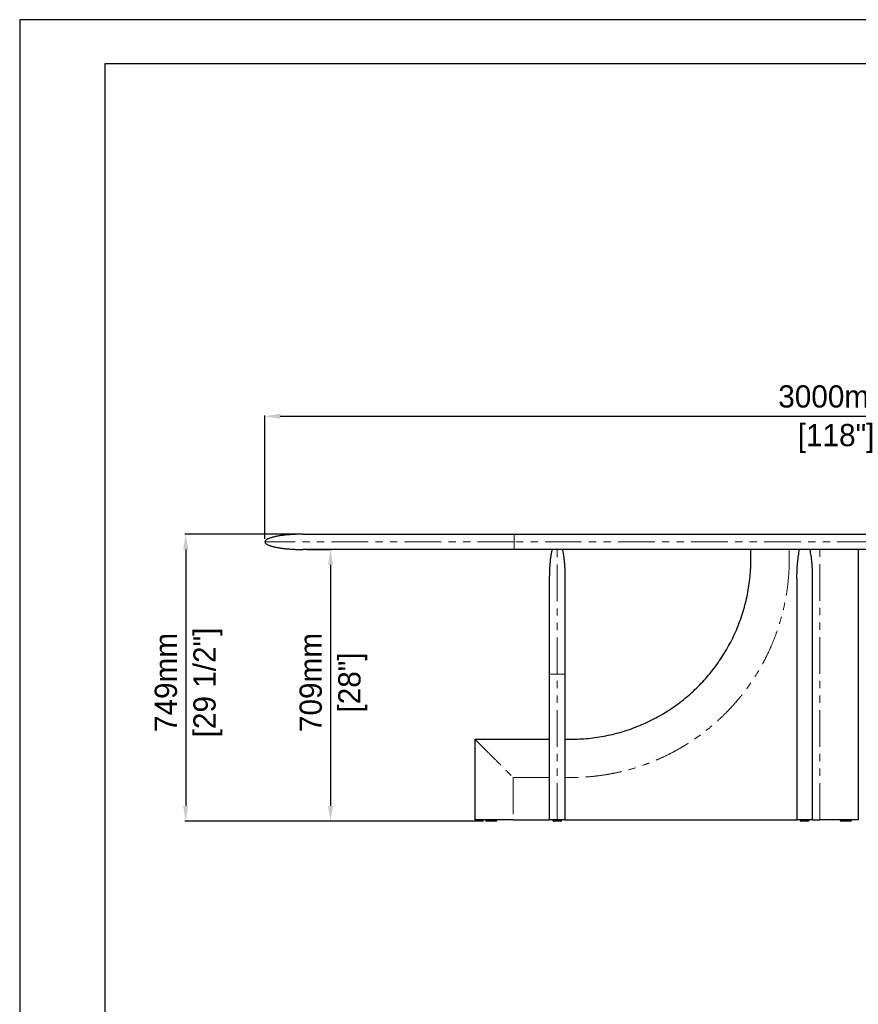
# Model space of a CAD drawing. Header units: millimetres. Extents: x -590 to 14136, y -480 to 15138.
# Tile 13 of 27: x -590 to 1598, y 12568 to 15138. Entities that reach past the tile are written whole.
import ezdxf

# ---------------------------------------------------------------- set-up
doc = ezdxf.new("R2010")
doc.units = ezdxf.units.MM
doc.header["$LTSCALE"] = 15
doc.header["$PDSIZE"] = -1
doc.linetypes.add('SLD-Phantom', pattern=[12.7, 6.35, -1.27, 1.27, -1.27, 1.27, -1.27])
doc.linetypes.add('SLD-Solid', pattern=[0])
doc.layers.add('QUOTE', color=8, linetype='Continuous')
doc.styles.get("Standard").update_dxf_attribs({"font": 'GOTHIC.TTF'})
doc.dimstyles.new('Prodotti USA', dxfattribs={"dimtxt": 58, "dimasz": 40, "dimexe": 2, "dimexo": 8, "dimgap": 20, "dimtad": 1, "dimzin": 12, "dimtxsty": 'Standard', "dimcen": 2.5, "dimclrd": 252, "dimclre": 252, "dimclrt": 252, "dimadec": 0, "dimazin": 3, "dimtfac": 1, "dimtmove": 0, "dimatfit": 3, "dimfxl": 1, "dimarcsym": 0})

# ---------------------------------------------------------------- blocks, each defined once
blk = doc.blocks.new('*D35')
at = {"layer": 'Defpoints', "color": 0, "transparency": 16777216}
for p in [(3050, 14102.5), (50, 13774.9), (3050, 13774.9)]:
    blk.add_point(p, dxfattribs=at)
at = {"layer": 'QUOTE', "color": 252, "lineweight": -2, "transparency": 16777216}
for p, q in [((50, 13782.9), (50, 14104.5)), ((90, 14102.5), (3010, 14102.5)), ((3050, 13782.9), (3050, 14104.5))]:
    blk.add_line(p, q, dxfattribs=at)
at = {"layer": 'QUOTE', "color": 252, "transparency": 16777216}
for points in [[(90, 14109.2), (90, 14095.8), (50, 14102.5)], [(3010, 14109.2), (3010, 14095.8), (3050, 14102.5)]]:
    blk.add_solid(points, dxfattribs=at)
at = {"layer": 'QUOTE', "color": 252, "lineweight": 5, "transparency": 16777216, "char_height": 58, "attachment_point": 2}
for s, insert in [('3000mm', (1539.6, 14183.4)), ('[118"]', (1539.6, 14082.5))]:
    blk.add_mtext(s, dxfattribs=dict(at, insert=insert))
blk = doc.blocks.new('*D36')
at = {"layer": 'Defpoints', "color": 0, "transparency": 16777216}
for p in [(150, 13794.9), (-156.7, 13045.9), (628, 13045.9)]:
    blk.add_point(p, dxfattribs=at)
at = {"layer": 'QUOTE', "color": 252, "lineweight": -2, "transparency": 16777216}
for p, q in [((142, 13794.9), (-158.7, 13794.9)), ((-156.7, 13754.9), (-156.7, 13085.9)), ((620, 13045.9), (-158.7, 13045.9))]:
    blk.add_line(p, q, dxfattribs=at)
at = {"layer": 'QUOTE', "color": 252, "transparency": 16777216}
for points in [[(-163.4, 13754.9), (-150.1, 13754.9), (-156.7, 13794.9)], [(-163.4, 13085.9), (-150.1, 13085.9), (-156.7, 13045.9)]]:
    blk.add_solid(points, dxfattribs=at)
at = {"layer": 'QUOTE', "color": 252, "lineweight": 5, "transparency": 16777216, "char_height": 58, "attachment_point": 2, "rotation": 90}
for s, insert in [('[29 1/2"]', (-136.7, 13407.9)), ('749mm', (-237.6, 13407.9))]:
    blk.add_mtext(s, dxfattribs=dict(at, insert=insert))
blk = doc.blocks.new('*D37')
at = {"layer": 'Defpoints', "color": 0, "transparency": 16777216}
for p in [(150, 13754.9), (221.1, 13045.9), (455.4, 13045.9)]:
    blk.add_point(p, dxfattribs=at)
at = {"layer": 'QUOTE', "color": 252, "lineweight": -2, "transparency": 16777216}
for p, q in [((158, 13754.9), (223.1, 13754.9)), ((221.1, 13714.9), (221.1, 13085.9)), ((447.4, 13045.9), (219.1, 13045.9))]:
    blk.add_line(p, q, dxfattribs=at)
at = {"layer": 'QUOTE', "color": 252, "transparency": 16777216}
for points in [[(214.4, 13714.9), (227.8, 13714.9), (221.1, 13754.9)], [(214.4, 13085.9), (227.8, 13085.9), (221.1, 13045.9)]]:
    blk.add_solid(points, dxfattribs=at)
at = {"layer": 'QUOTE', "color": 252, "lineweight": 5, "transparency": 16777216, "char_height": 58, "attachment_point": 2, "rotation": 90}
for s, insert in [('709mm', (140.2, 13407.9)), ('[28"]', (241.1, 13407.9))]:
    blk.add_mtext(s, dxfattribs=dict(at, insert=insert))

msp = doc.modelspace()

# ---------------------------------------------------------------- linework, layer by layer
at = {"color": 7, "linetype": 'SLD-Solid', "lineweight": 25}
for p, q in [((700, 13794.879), (2400, 13794.879)), ((2400, 13754.879), (700, 13754.879)), ((1317.5, 13729.879), (1317.5, 13754.879)), ((1597.5, 13754.879), (1597.5, 13049.879)), ((1437.5, 13679.879), (1437.5, 13049.879)), ((1477.5, 13679.879), (1477.5, 13049.879)), ((792.5, 13049.879), (792.5, 13429.879)), ((832.5, 13429.879), (832.5, 13049.879)), ((597.5, 13259.879), (597.5, 13049.879)), ((597.5, 13259.879), (792.5, 13259.879)), ((832.5, 13259.879), (847.5, 13259.879)), ((697.5, 13049.879), (597.5, 13049.879)), ((625, 13049.879), (625, 13048.879)), ((655, 13048.879), (655, 13049.879)), ((697.5, 13049.879), (792.5, 13049.879)), ((801, 13049.879), (801, 13048.879)), ((824, 13048.879), (824, 13049.879)), ((832.5, 13049.879), (1437.5, 13049.879)), ((1477.5, 13049.879), (1437.5, 13049.879)), ((1446, 13049.879), (1446, 13048.879)), ((1469, 13048.879), (1469, 13049.879)), ((1477.5, 13049.879), (1497.5, 13049.879)), ((1550, 13049.879), (1550, 13048.879)), ((1580, 13048.879), (1580, 13049.879))]:
    msp.add_line(p, q, dxfattribs=at)
at = {"color": 8, "linetype": 'SLD-Phantom', "lineweight": 18}
for p, q in [((2400, 13774.879), (700, 13774.879)), ((1417.5, 13754.879), (1417.5, 13729.879)), ((1497.5, 13049.879), (1497.5, 13754.879)), ((812.5, 13049.879), (812.5, 13429.879)), ((792.5, 13159.879), (697.5, 13159.879)), ((697.5, 13159.879), (697.5, 13049.879)), ((847.5, 13159.879), (832.5, 13159.879))]:
    msp.add_line(p, q, dxfattribs=at)
msp.add_lwpolyline([(-366.579, 15022.867), (6547.932, 15022.867), (6547.932, 10065.67), (-366.579, 10065.67)], close=True)
at = {"color": 7, "linetype": 'SLD-Solid', "lineweight": 25}
for centre, start, end in [((628, 13048.879), 179.981129, 270), ((652, 13048.879), 269.999594, 0.028368), ((804, 13048.879), 179.997765, 270.00001), ((821, 13048.879), 270, 359.968199), ((1449, 13048.879), 179.997765, 270.00001), ((1466, 13048.879), 270, 359.968199), ((1553, 13048.879), 180.028248, 270.000406), ((1577, 13048.879), 270, 359.981129)]:
    msp.add_arc(centre, 3, start, end, dxfattribs=at)
for points, knots in [([(150, 13794.879), (148.731, 13794.876), (146.519, 13794.871), (143.669, 13794.84), (141.492, 13794.807), (139.645, 13794.772), (137.805, 13794.731), (135.913, 13794.681), (132.773, 13794.585), (128.294, 13794.414), (121.988, 13794.095), (114.884, 13793.629), (106.94, 13792.96), (98.181, 13792.028), (88.832, 13790.765), (79.28, 13789.1), (71.674, 13787.379), (66.082, 13785.788), (62.34, 13784.541), (58.997, 13783.216), (55.912, 13781.721), (53.558, 13780.251), (51.877, 13778.795), (50.874, 13777.604), (50.149, 13776.294), (50.049, 13775.344), (50, 13774.879)], [0, 0, 0, 0, 0.0362438, 0.06318648, 0.08141712, 0.09843047, 0.1159523, 0.13397999, 0.15250321, 0.20569706, 0.26199736, 0.33285303, 0.40902993, 0.48970276, 0.58443601, 0.6784649, 0.76656268, 0.80704776, 0.8444806, 0.87920286, 0.90965832, 0.94234102, 0.95812674, 0.97295568, 0.98675155, 1, 1, 1, 1]), ([(50, 13774.879), (50.075, 13774.309), (50.223, 13773.174), (51.178, 13771.737), (52.295, 13770.571), (53.827, 13769.347), (55.824, 13768.103), (58.427, 13766.805), (61.355, 13765.59), (64.639, 13764.432), (69.885, 13762.839), (77.29, 13761.061), (86.852, 13759.302), (97.104, 13757.846), (107.536, 13756.721), (117.689, 13755.915), (125.98, 13755.445), (132.545, 13755.176), (136.706, 13755.052), (139.925, 13754.979), (142.595, 13754.931), (146.026, 13754.888), (148.587, 13754.882), (150, 13754.879)], [0, 0, 0, 0, 0.01620884, 0.03229152, 0.0480633, 0.06238512, 0.08812671, 0.115132, 0.14538031, 0.17862845, 0.214557, 0.30196863, 0.39598096, 0.4921723, 0.59770246, 0.69565143, 0.78306749, 0.83489477, 0.88334941, 0.90197589, 0.92685253, 0.95963587, 1, 1, 1, 1]), ([(150, 13794.879), (150.001, 13794.879), (150.003, 13794.879), (150.018, 13794.879), (150.043, 13794.879), (150.078, 13794.879), (150.123, 13794.879), (150.178, 13794.879), (150.243, 13794.879), (150.318, 13794.879), (150.403, 13794.879), (150.498, 13794.879), (150.603, 13794.879), (150.717, 13794.879), (150.842, 13794.879), (150.977, 13794.879), (151.122, 13794.879), (151.277, 13794.879), (151.442, 13794.879), (151.616, 13794.879), (151.801, 13794.879), (151.996, 13794.879), (152.201, 13794.879), (152.416, 13794.879), (152.64, 13794.879), (152.875, 13794.879), (153.12, 13794.879), (153.374, 13794.879), (153.639, 13794.879), (153.914, 13794.879), (154.199, 13794.879), (154.493, 13794.879), (154.798, 13794.879), (155.113, 13794.879), (155.437, 13794.879), (155.772, 13794.879), (156.116, 13794.879), (156.471, 13794.879), (156.836, 13794.879), (157.21, 13794.879), (157.595, 13794.879), (157.989, 13794.879), (158.394, 13794.879), (158.808, 13794.879), (159.233, 13794.879), (159.668, 13794.879), (160.112, 13794.879), (162.154, 13794.879), (166.267, 13794.879), (173.464, 13794.879), (181.935, 13794.879), (191.663, 13794.879), (202.607, 13794.879), (214.742, 13794.879), (228.051, 13794.879), (244.113, 13794.879), (263.339, 13794.879), (286.188, 13794.879), (310.815, 13794.879), (337.096, 13794.879), (364.938, 13794.879), (391.782, 13794.879), (417.137, 13794.879), (440.624, 13794.879), (464.738, 13794.879), (489.44, 13794.879), (514.645, 13794.879), (540.277, 13794.879), (566.295, 13794.879), (585.396, 13794.879), (597.32, 13794.879), (601.946, 13794.879), (606.576, 13794.879), (611.209, 13794.879), (615.847, 13794.879), (620.489, 13794.879), (625.135, 13794.879), (629.784, 13794.879), (634.438, 13794.879), (639.095, 13794.879), (643.757, 13794.879), (648.422, 13794.879), (653.091, 13794.879), (657.765, 13794.879), (662.442, 13794.879), (667.123, 13794.879), (671.808, 13794.879), (676.497, 13794.879), (681.19, 13794.879), (685.887, 13794.879), (690.588, 13794.879), (695.293, 13794.879), (698.43, 13794.879), (700, 13794.879)], [0, 0, 0, 0, 0.00272576, 0.00545044, 0.00817407, 0.01089672, 0.01361843, 0.01633925, 0.01905923, 0.02177842, 0.02449687, 0.02721463, 0.02993174, 0.03264826, 0.03536424, 0.03807972, 0.04079476, 0.0435094, 0.0462237, 0.04893771, 0.05165147, 0.05436503, 0.05707845, 0.05979177, 0.06250504, 0.06521832, 0.06793165, 0.07064508, 0.07335867, 0.07607246, 0.0787865, 0.08150084, 0.08421554, 0.08693063, 0.08964618, 0.09236222, 0.09507882, 0.09779601, 0.10051386, 0.1032324, 0.10595169, 0.10867178, 0.11139272, 0.11411455, 0.11683732, 0.1195611, 0.12228591, 0.12501182, 0.15629879, 0.18751063, 0.21872291, 0.25001118, 0.28129815, 0.31250999, 0.34372227, 0.37501055, 0.41670283, 0.45830631, 0.50000014, 0.54169243, 0.5832959, 0.62498973, 0.6562767, 0.68748855, 0.71870083, 0.7499891, 0.78127606, 0.81248791, 0.84370019, 0.87498846, 0.88043895, 0.8858853, 0.89132787, 0.89676708, 0.90220332, 0.90763698, 0.91306846, 0.91849816, 0.92392647, 0.92935379, 0.93478053, 0.94020707, 0.94563381, 0.95106116, 0.95648951, 0.96191926, 0.96735081, 0.97278455, 0.97822088, 0.98366019, 0.98910289, 0.99454936, 1, 1, 1, 1]), ([(700, 13754.879), (699.215, 13754.879), (697.646, 13754.879), (695.292, 13754.879), (692.939, 13754.879), (690.587, 13754.879), (688.237, 13754.879), (685.887, 13754.879), (683.538, 13754.879), (681.19, 13754.879), (678.843, 13754.879), (676.497, 13754.879), (674.152, 13754.879), (671.808, 13754.879), (669.466, 13754.879), (667.124, 13754.879), (664.783, 13754.879), (662.443, 13754.879), (660.104, 13754.879), (657.766, 13754.879), (655.429, 13754.879), (653.092, 13754.879), (650.757, 13754.879), (648.423, 13754.879), (646.09, 13754.879), (643.758, 13754.879), (641.427, 13754.879), (639.097, 13754.879), (636.768, 13754.879), (634.439, 13754.879), (632.112, 13754.879), (629.786, 13754.879), (627.461, 13754.879), (625.136, 13754.879), (622.813, 13754.879), (620.491, 13754.879), (618.169, 13754.879), (615.849, 13754.879), (613.53, 13754.879), (611.211, 13754.879), (608.894, 13754.879), (606.578, 13754.879), (604.262, 13754.879), (601.948, 13754.879), (599.634, 13754.879), (597.322, 13754.879), (595.01, 13754.879), (584.63, 13754.879), (566.296, 13754.879), (540.278, 13754.879), (514.645, 13754.879), (489.44, 13754.879), (464.739, 13754.879), (440.625, 13754.879), (417.138, 13754.879), (391.783, 13754.879), (364.938, 13754.879), (337.097, 13754.879), (310.816, 13754.879), (286.188, 13754.879), (263.339, 13754.879), (244.113, 13754.879), (228.051, 13754.879), (214.742, 13754.879), (202.607, 13754.879), (191.664, 13754.879), (181.935, 13754.879), (173.465, 13754.879), (166.267, 13754.879), (161.982, 13754.879), (159.663, 13754.879), (158.804, 13754.879), (157.985, 13754.879), (157.205, 13754.879), (156.466, 13754.879), (155.767, 13754.879), (155.108, 13754.879), (154.488, 13754.879), (153.909, 13754.879), (153.37, 13754.879), (152.87, 13754.879), (152.411, 13754.879), (151.991, 13754.879), (151.612, 13754.879), (151.272, 13754.879), (150.972, 13754.879), (150.713, 13754.879), (150.493, 13754.879), (150.313, 13754.879), (150.173, 13754.879), (150.074, 13754.879), (150.012, 13754.879), (150.004, 13754.879), (150, 13754.879)], [0, 0, 0, 0, 0.0027258, 0.00545051, 0.00817418, 0.01089686, 0.0136186, 0.01633945, 0.01905946, 0.02177867, 0.02449714, 0.02721492, 0.02993205, 0.03264859, 0.03536459, 0.03808009, 0.04079514, 0.04350979, 0.0462241, 0.04893812, 0.05165188, 0.05436545, 0.05707887, 0.0597922, 0.06250547, 0.06521875, 0.06793208, 0.07064551, 0.07335909, 0.07607287, 0.0787869, 0.08150123, 0.08421592, 0.086931, 0.08964653, 0.09236255, 0.09507913, 0.09779631, 0.10051413, 0.10323265, 0.10595191, 0.10867197, 0.11139288, 0.11411468, 0.11683743, 0.11956116, 0.12228595, 0.12501182, 0.15629878, 0.18751063, 0.21872291, 0.25001118, 0.28129815, 0.31250999, 0.34372227, 0.37501054, 0.41670283, 0.45830631, 0.50000014, 0.54169243, 0.5832959, 0.62498974, 0.6562767, 0.68748855, 0.71870083, 0.7499891, 0.78127607, 0.81248791, 0.84370019, 0.87498846, 0.88043889, 0.88588516, 0.89132768, 0.89676684, 0.90220303, 0.90763665, 0.9130681, 0.91849777, 0.92392606, 0.92935337, 0.93478009, 0.94020663, 0.94563339, 0.95106075, 0.95648912, 0.9619189, 0.96735047, 0.97278425, 0.97822063, 0.98366, 0.98910275, 0.99454929, 1, 1, 1, 1]), ([(792.5, 13679.879), (792.52, 13683.309), (792.562, 13690.262), (792.904, 13700.768), (793.472, 13711.359), (794.298, 13721.83), (795.373, 13731.959), (796.698, 13741.518), (798.012, 13749.1), (798.96, 13753.45), (799.271, 13754.879)], [0, 0, 0, 0, 0.13640609, 0.27650055, 0.41797058, 0.5581435, 0.69411975, 0.82295408, 0.94186817, 1, 1, 1, 1]), ([(825.729, 13754.879), (826.04, 13753.45), (826.988, 13749.1), (828.302, 13741.518), (829.627, 13731.959), (830.702, 13721.83), (831.528, 13711.359), (832.096, 13700.768), (832.438, 13690.262), (832.48, 13683.309), (832.5, 13679.879)], [0, 0, 0, 0, 0.05813183, 0.17704592, 0.30588025, 0.4418565, 0.58202942, 0.72349945, 0.86359391, 1, 1, 1, 1]), ([(1437.5, 13679.879), (1437.5, 13679.912), (1437.5, 13685.677), (1437.7, 13697.171), (1438.592, 13714.109), (1440.162, 13730.777), (1442.041, 13744.299), (1443.728, 13752.303), (1444.271, 13754.879)], [0, 0, 0, 0, 0.00132945, 0.22993381, 0.45838188, 0.67724938, 0.89614959, 1, 1, 1, 1]), ([(1470.729, 13754.879), (1471.272, 13752.303), (1472.959, 13744.299), (1474.838, 13730.777), (1476.408, 13714.109), (1477.3, 13697.171), (1477.5, 13685.677), (1477.5, 13679.912), (1477.5, 13679.879)], [0, 0, 0, 0, 0.10385041, 0.32275062, 0.54161812, 0.77006619, 0.99867055, 1, 1, 1, 1]), ([(847.5, 13259.879), (855.19, 13259.988), (870.571, 13260.207), (893.586, 13261.97), (916.491, 13264.777), (939.229, 13268.725), (961.746, 13273.782), (983.988, 13279.938), (1005.901, 13287.176), (1027.434, 13295.48), (1048.531, 13304.834), (1069.144, 13315.211), (1089.225, 13326.585), (1108.723, 13338.931), (1127.59, 13352.22), (1145.783, 13366.42), (1163.259, 13381.493), (1179.974, 13397.405), (1195.886, 13414.12), (1210.959, 13431.595), (1225.158, 13449.788), (1238.448, 13468.656), (1250.793, 13488.154), (1262.168, 13508.234), (1272.545, 13528.848), (1281.898, 13549.945), (1290.202, 13571.477), (1297.44, 13593.391), (1303.597, 13615.632), (1308.654, 13638.149), (1312.602, 13660.888), (1315.409, 13683.792), (1317.172, 13706.808), (1317.391, 13722.188), (1317.5, 13729.879)], [0, 0, 0, 0, 0.03125018, 0.06250018, 0.09375009, 0.125, 0.15624998, 0.1875, 0.21875003, 0.25, 0.28124998, 0.3125, 0.34375002, 0.375, 0.40624998, 0.4375, 0.46875002, 0.5, 0.53124998, 0.5625, 0.59375002, 0.625, 0.65624998, 0.6875, 0.71875002, 0.75, 0.78124997, 0.8125, 0.84375002, 0.875, 0.90624991, 0.93749982, 0.96874982, 1, 1, 1, 1]), ([(792.5, 13429.879), (792.5, 13435.325), (792.5, 13446.219), (792.5, 13462.511), (792.5, 13478.684), (792.5, 13494.651), (792.5, 13510.318), (792.5, 13525.617), (792.5, 13540.508), (792.5, 13554.943), (792.5, 13568.86), (792.5, 13582.191), (792.5, 13594.85), (792.5, 13606.781), (792.5, 13617.956), (792.5, 13628.337), (792.5, 13637.88), (792.5, 13646.544), (792.5, 13654.267), (792.5, 13661.013), (792.5, 13666.772), (792.5, 13671.517), (792.5, 13675.236), (792.5, 13677.899), (792.5, 13679.57), (792.5, 13679.776), (792.5, 13679.879)], [0, 0, 0, 0, 0.04161108, 0.08321987, 0.12500557, 0.16678511, 0.20839023, 0.2500001, 0.29160595, 0.33321287, 0.37500004, 0.41678386, 0.45839078, 0.49999999, 0.54160584, 0.58321276, 0.62499994, 0.66678376, 0.70839068, 0.74999988, 0.79160639, 0.83321151, 0.87499441, 0.91677845, 0.95838724, 1, 1, 1, 1]), ([(832.5, 13679.879), (832.5, 13679.776), (832.5, 13679.57), (832.5, 13677.899), (832.5, 13675.236), (832.5, 13671.517), (832.5, 13666.772), (832.5, 13661.013), (832.5, 13654.267), (832.5, 13646.544), (832.5, 13637.88), (832.5, 13628.338), (832.5, 13617.957), (832.5, 13606.782), (832.5, 13594.85), (832.5, 13582.192), (832.5, 13568.861), (832.5, 13554.944), (832.5, 13540.509), (832.5, 13525.618), (832.5, 13510.319), (832.5, 13494.651), (832.5, 13478.685), (832.5, 13462.511), (832.5, 13446.219), (832.5, 13435.326), (832.5, 13429.879)], [0, 0, 0, 0, 0.04161108, 0.08321987, 0.12500557, 0.16678511, 0.20839023, 0.2500001, 0.29160595, 0.33321287, 0.37500004, 0.41678386, 0.45839078, 0.49999999, 0.54160584, 0.58321276, 0.62499994, 0.66678376, 0.70839068, 0.74999988, 0.79160639, 0.83321151, 0.87499441, 0.91677845, 0.95838724, 1, 1, 1, 1]), ([(652, 13045.879), (651.954, 13045.879), (651.835, 13045.879), (650.722, 13045.879), (649.007, 13045.879), (647.12, 13045.879), (645.061, 13045.879), (642.651, 13045.879), (639.37, 13045.879), (636.251, 13045.879), (633.5, 13045.879), (631.32, 13045.879), (629.488, 13045.879), (628.228, 13045.879), (628.076, 13045.879), (628, 13045.879)], [0, 0, 0, 0, 0.050553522, 0.1285051, 0.210431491, 0.272437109, 0.334517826, 0.418173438, 0.501882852, 0.639197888, 0.706277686, 0.773273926, 0.870327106, 0.935015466, 1, 1, 1, 1]), ([(812.5, 13049.879), (812.128, 13049.879), (811.363, 13049.879), (809.79, 13049.879), (808.504, 13049.879), (807.431, 13049.879), (806.735, 13049.879), (806.046, 13049.879), (805.362, 13049.879), (804.685, 13049.879), (803.557, 13049.879), (802.091, 13049.879), (800.542, 13049.879), (799.233, 13049.879), (798.128, 13049.879), (797.144, 13049.879), (796.242, 13049.879), (794.985, 13049.879), (793.679, 13049.879), (792.676, 13049.879), (792.56, 13049.879), (792.5, 13049.879)], [0, 0, 0, 0, 0.01059816, 0.02179452, 0.04819679, 0.05868106, 0.07011749, 0.08255763, 0.09604148, 0.11060046, 0.12625954, 0.17486451, 0.23113559, 0.2828736, 0.33240925, 0.38519767, 0.44127557, 0.50067356, 0.65869074, 0.82504148, 1, 1, 1, 1]), ([(812.5, 13045.879), (811.954, 13045.879), (810.567, 13045.879), (808.51, 13045.879), (806.818, 13045.879), (805.629, 13045.879), (804.745, 13045.879), (804.122, 13045.879), (804.043, 13045.879), (804.004, 13045.879)], [0, 0, 0, 0, 0.10106474, 0.25690266, 0.42068689, 0.54464624, 0.66875572, 0.83599694, 1, 1, 1, 1]), ([(832.5, 13049.879), (832.458, 13049.879), (832.374, 13049.879), (831.828, 13049.879), (831.318, 13049.879), (831.027, 13049.879), (830.704, 13049.879), (830.349, 13049.879), (829.963, 13049.879), (829.518, 13049.879), (829.01, 13049.879), (828.431, 13049.879), (827.816, 13049.879), (827.163, 13049.879), (826.474, 13049.879), (825.747, 13049.879), (824.908, 13049.879), (823.944, 13049.879), (823.077, 13049.879), (822.473, 13049.879), (822.169, 13049.879), (821.862, 13049.879), (821.552, 13049.879), (821.238, 13049.879), (820.436, 13049.879), (819.138, 13049.879), (817.099, 13049.879), (815.193, 13049.879), (813.63, 13049.879), (812.87, 13049.879), (812.5, 13049.879)], [0, 0, 0, 0, 0.147706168, 0.289296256, 0.325389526, 0.361077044, 0.396361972, 0.431247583, 0.465737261, 0.499834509, 0.53998456, 0.578639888, 0.615808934, 0.651501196, 0.685727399, 0.718499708, 0.749831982, 0.789114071, 0.825055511, 0.833924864, 0.84257066, 0.850994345, 0.85919748, 0.86718176, 0.874949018, 0.918172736, 0.952154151, 0.978343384, 0.989465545, 1, 1, 1, 1]), ([(820.999, 13045.879), (820.956, 13045.879), (820.872, 13045.879), (820.291, 13045.879), (819.227, 13045.879), (817.538, 13045.879), (815.301, 13045.879), (813.597, 13045.879), (812.717, 13045.879), (812.5, 13045.879)], [0, 0, 0, 0, 0.15286299, 0.30283509, 0.45265325, 0.6732633, 0.83494502, 0.95926833, 1, 1, 1, 1]), ([(1457.5, 13045.879), (1456.954, 13045.879), (1455.567, 13045.879), (1453.51, 13045.879), (1451.818, 13045.879), (1450.629, 13045.879), (1449.745, 13045.879), (1449.122, 13045.879), (1449.043, 13045.879), (1449.004, 13045.879)], [0, 0, 0, 0, 0.10106474, 0.25690266, 0.42068689, 0.54464624, 0.66875572, 0.83599694, 1, 1, 1, 1]), ([(1465.999, 13045.879), (1465.956, 13045.879), (1465.872, 13045.879), (1465.291, 13045.879), (1464.227, 13045.879), (1462.538, 13045.879), (1460.301, 13045.879), (1458.597, 13045.879), (1457.717, 13045.879), (1457.5, 13045.879)], [0, 0, 0, 0, 0.15286299, 0.30283509, 0.45265325, 0.6732633, 0.83494502, 0.95926833, 1, 1, 1, 1]), ([(1597.5, 13049.879), (1597.471, 13049.879), (1597.41, 13049.879), (1596.73, 13049.879), (1595.591, 13049.879), (1594.285, 13049.879), (1593.302, 13049.879), (1592.19, 13049.879), (1590.947, 13049.879), (1589.575, 13049.879), (1587.055, 13049.879), (1583.092, 13049.879), (1577.829, 13049.879), (1572.469, 13049.879), (1567.189, 13049.879), (1561.73, 13049.879), (1555.908, 13049.879), (1546.415, 13049.879), (1533.037, 13049.879), (1515.577, 13049.879), (1503.626, 13049.879), (1497.5, 13049.879)], [0, 0, 0, 0, 0.01059816, 0.02179452, 0.04819679, 0.05868106, 0.07011749, 0.08255763, 0.09604148, 0.11060046, 0.12625954, 0.17486451, 0.23113559, 0.2828736, 0.33240925, 0.38519767, 0.44127557, 0.50067356, 0.65869074, 0.82504148, 1, 1, 1, 1]), ([(1577, 13045.879), (1576.995, 13045.879), (1576.972, 13045.879), (1576.505, 13045.879), (1575.004, 13045.879), (1572.708, 13045.879), (1570.006, 13045.879), (1567.394, 13045.879), (1564.835, 13045.879), (1562.407, 13045.879), (1560.051, 13045.879), (1557.483, 13045.879), (1555.136, 13045.879), (1553.549, 13045.879), (1553.038, 13045.879), (1553.007, 13045.879), (1553, 13045.879)], [0, 0, 0, 0, 0.01562482, 0.07948928, 0.15719717, 0.25754584, 0.34341013, 0.42941531, 0.50507333, 0.5807293, 0.65495449, 0.72910349, 0.83828929, 0.91830989, 0.97984081, 1, 1, 1, 1])]:
    msp.add_open_spline(points, degree=3, knots=knots, dxfattribs=at)
at = {"color": 8, "linetype": 'SLD-Phantom', "lineweight": 18}
for points, knots in [([(700, 13774.879), (657.457, 13774.879), (614.916, 13774.879), (531.466, 13774.879), (490.56, 13774.879), (411.952, 13774.879), (374.252, 13774.879), (303.507, 13774.879), (270.463, 13774.879), (210.299, 13774.879), (183.18, 13774.879), (135.909, 13774.879), (115.759, 13774.879), (83.198, 13774.879), (70.789, 13774.879), (54.19, 13774.879), (50, 13774.879), (50, 13774.879)], [0, 0, 0, 0, 0.125, 0.125, 0.25, 0.25, 0.375, 0.375, 0.5, 0.5, 0.625, 0.625, 0.75, 0.75, 0.875, 0.875, 1, 1, 1, 1]), ([(700, 13794.879), (700, 13794.879), (700, 13794.774), (700, 13794.316), (700, 13793.962), (700, 13792.987), (700, 13792.366), (700, 13790.871), (700, 13789.997), (700, 13788.533), (700, 13788.019), (700, 13786.95), (700, 13786.395), (700, 13785.251), (700, 13784.663), (700, 13783.466), (700, 13782.856), (700, 13781.625), (700, 13781.004), (700, 13779.76), (700, 13779.137), (700, 13777.28), (700, 13776.057), (700, 13774.879)], [0, 0, 0, 0, 0.125, 0.125, 0.25, 0.25, 0.375, 0.375, 0.5, 0.5, 0.5625, 0.5625, 0.625, 0.625, 0.6875, 0.6875, 0.75, 0.75, 0.8125, 0.8125, 0.875, 0.875, 1, 1, 1, 1]), ([(700, 13774.879), (700, 13773.7), (700, 13772.478), (700, 13770.62), (700, 13769.998), (700, 13768.754), (700, 13768.132), (700, 13766.901), (700, 13766.292), (700, 13765.094), (700, 13764.506), (700, 13763.363), (700, 13762.807), (700, 13761.738), (700, 13761.225), (700, 13759.76), (700, 13758.886), (700, 13757.391), (700, 13756.77), (700, 13755.796), (700, 13755.442), (700, 13754.984), (700, 13754.879), (700, 13754.879)], [0, 0, 0, 0, 0.125, 0.125, 0.1875, 0.1875, 0.25, 0.25, 0.3125, 0.3125, 0.375, 0.375, 0.4375, 0.4375, 0.5, 0.5, 0.625, 0.625, 0.75, 0.75, 0.875, 0.875, 1, 1, 1, 1]), ([(812.5, 13429.879), (812.5, 13436.424), (812.5, 13449.515), (812.5, 13469.088), (812.5, 13488.536), (812.5, 13507.8), (812.5, 13526.82), (812.5, 13545.537), (812.5, 13563.889), (812.5, 13581.815), (812.5, 13599.261), (812.5, 13616.176), (812.5, 13632.508), (812.5, 13648.206), (812.5, 13663.22), (812.5, 13677.498), (812.5, 13690.987), (812.5, 13703.651), (812.5, 13715.457), (812.5, 13726.369), (812.5, 13736.356), (812.5, 13745.375), (812.5, 13751.338), (812.5, 13754.334), (812.5, 13754.879)], [0, 0, 0, 0, 0.04712703, 0.09424974, 0.14137077, 0.18849069, 0.23560938, 0.28272735, 0.32984717, 0.37696796, 0.42408825, 0.47120962, 0.51833159, 0.56545296, 0.61257325, 0.65969404, 0.70681483, 0.75393511, 0.80105649, 0.84817846, 0.89529983, 0.94242012, 0.98954091, 1, 1, 1, 1]), ([(1417.5, 13729.879), (1417.395, 13721.511), (1417.184, 13704.794), (1415.473, 13679.782), (1412.739, 13654.877), (1408.883, 13630.092), (1403.98, 13605.634), (1398.057, 13581.57), (1391.147, 13557.953), (1383.215, 13534.646), (1374.22, 13511.543), (1364.175, 13488.714), (1353.079, 13466.237), (1341.007, 13444.28), (1327.965, 13422.855), (1314.074, 13402.136), (1299.393, 13382.17), (1283.971, 13362.996), (1267.724, 13344.498), (1250.572, 13326.596), (1232.556, 13309.349), (1213.703, 13292.828), (1194.148, 13277.163), (1173.899, 13262.36), (1153.137, 13248.534), (1131.933, 13235.706), (1110.347, 13223.893), (1088.257, 13213.021), (1065.561, 13203.045), (1042.315, 13194.005), (1018.575, 13185.957), (994.514, 13178.968), (970.142, 13173.04), (945.669, 13168.213), (921.169, 13164.471), (896.706, 13161.834), (872.138, 13160.184), (855.719, 13159.98), (847.5, 13159.879)], [0, 0, 0, 0, 0.02803833, 0.056009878, 0.083968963, 0.111969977, 0.140031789, 0.167528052, 0.194987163, 0.222460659, 0.249999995, 0.278038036, 0.306009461, 0.333968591, 0.361969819, 0.390031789, 0.417528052, 0.444987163, 0.472460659, 0.499999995, 0.528038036, 0.556009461, 0.583968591, 0.611969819, 0.640031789, 0.667528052, 0.694987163, 0.722460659, 0.749999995, 0.778038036, 0.806009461, 0.833968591, 0.861969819, 0.890031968, 0.917528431, 0.944987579, 0.97246095, 1, 1, 1, 1]), ([(792.5, 13429.879), (792.52, 13429.879), (792.562, 13429.879), (792.904, 13429.879), (793.473, 13429.879), (794.297, 13429.879), (795.374, 13429.879), (796.694, 13429.879), (798.18, 13429.879), (799.778, 13429.879), (801.415, 13429.879), (803.145, 13429.879), (804.939, 13429.879), (806.773, 13429.879), (808.624, 13429.879), (810.284, 13429.879), (811.582, 13429.879), (812.2, 13429.879), (812.5, 13429.879)], [0, 0, 0, 0, 0.09798478, 0.19861904, 0.30024141, 0.40093203, 0.49860806, 0.59115381, 0.67657354, 0.74411178, 0.80398312, 0.85560931, 0.89877697, 0.93369395, 0.9610815, 0.98235956, 0.99145767, 1, 1, 1, 1]), ([(812.5, 13429.879), (812.8, 13429.879), (813.418, 13429.879), (814.716, 13429.879), (816.376, 13429.879), (818.227, 13429.879), (820.061, 13429.879), (821.855, 13429.879), (823.585, 13429.879), (825.222, 13429.879), (826.82, 13429.879), (828.306, 13429.879), (829.626, 13429.879), (830.703, 13429.879), (831.527, 13429.879), (832.096, 13429.879), (832.438, 13429.879), (832.48, 13429.879), (832.5, 13429.879)], [0, 0, 0, 0, 0.008542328, 0.017640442, 0.038918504, 0.066306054, 0.101223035, 0.144390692, 0.196016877, 0.255888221, 0.323426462, 0.408846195, 0.501391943, 0.599067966, 0.699758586, 0.801380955, 0.902015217, 1, 1, 1, 1]), ([(597.5, 13259.879), (597.536, 13259.843), (597.616, 13259.763), (598.368, 13259.011), (600.048, 13257.331), (602.723, 13254.656), (606.181, 13251.198), (609.95, 13247.429), (615.302, 13242.077), (622.065, 13235.314), (632.939, 13224.44), (646.601, 13210.778), (663.271, 13194.108), (680.208, 13177.171), (691.702, 13165.677), (697.467, 13159.912), (697.5, 13159.879)], [0, 0, 0, 0, 0.0080173, 0.01806373, 0.03694745, 0.07010855, 0.10401718, 0.14405637, 0.18420452, 0.26427119, 0.34449375, 0.50461262, 0.66470755, 0.83181039, 0.99902755, 1, 1, 1, 1]), ([(625, 13048.879), (625.111, 13048.879), (625.326, 13048.879), (626.716, 13048.879), (628.284, 13048.879), (630.041, 13048.879), (632.195, 13048.879), (634.681, 13048.879), (637.287, 13048.879), (640.103, 13048.879), (643.138, 13048.879), (646.024, 13048.879), (648.546, 13048.879), (651.037, 13048.879), (653.302, 13048.879), (654.773, 13048.879), (654.932, 13048.879), (655, 13048.879)], [0, 0, 0, 0, 0.07529057, 0.14610122, 0.19479734, 0.24486139, 0.30760051, 0.37210187, 0.43472339, 0.49857581, 0.57452115, 0.65266836, 0.7113526, 0.77146441, 0.86357155, 0.94114917, 1, 1, 1, 1]), ([(801.005, 13048.879), (801.05, 13048.879), (801.143, 13048.879), (801.891, 13048.879), (802.975, 13048.879), (804.55, 13048.879), (806.865, 13048.879), (809.777, 13048.879), (811.679, 13048.879), (812.5, 13048.879)], [0, 0, 0, 0, 0.14884585, 0.30517635, 0.42257194, 0.5428233, 0.7270801, 0.88227118, 1, 1, 1, 1]), ([(812.5, 13048.879), (812.829, 13048.879), (814.137, 13048.879), (816.582, 13048.879), (819.007, 13048.879), (820.792, 13048.879), (822.1, 13048.879), (823.157, 13048.879), (823.795, 13048.879), (824.06, 13048.879), (823.99, 13048.879), (823.984, 13048.879)], [0, 0, 0, 0, 0.04724442, 0.18807899, 0.3589578, 0.46556879, 0.57515512, 0.71171579, 0.8521507, 0.98915149, 1, 1, 1, 1]), ([(1446.005, 13048.879), (1446.05, 13048.879), (1446.143, 13048.879), (1446.891, 13048.879), (1447.975, 13048.879), (1449.55, 13048.879), (1451.865, 13048.879), (1454.777, 13048.879), (1456.679, 13048.879), (1457.5, 13048.879)], [0, 0, 0, 0, 0.148806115, 0.305143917, 0.422544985, 0.542801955, 0.727067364, 0.88226568, 1, 1, 1, 1]), ([(1457.5, 13048.879), (1457.829, 13048.879), (1459.137, 13048.879), (1461.582, 13048.879), (1464.007, 13048.879), (1465.792, 13048.879), (1467.1, 13048.879), (1468.157, 13048.879), (1468.795, 13048.879), (1469.06, 13048.879), (1468.989, 13048.879), (1468.984, 13048.879)], [0, 0, 0, 0, 0.04724107, 0.18806566, 0.35893236, 0.4655358, 0.57511436, 0.71166535, 0.85209032, 0.98908139, 1, 1, 1, 1]), ([(1550, 13048.879), (1550.011, 13048.879), (1550.056, 13048.879), (1550.779, 13048.879), (1552.475, 13048.879), (1554.505, 13048.879), (1556.59, 13048.879), (1559.08, 13048.879), (1561.891, 13048.879), (1564.794, 13048.879), (1567.823, 13048.879), (1570.966, 13048.879), (1573.662, 13048.879), (1575.767, 13048.879), (1577.654, 13048.879), (1579.299, 13048.879), (1579.959, 13048.879), (1579.993, 13048.879), (1580, 13048.879)], [0, 0, 0, 0, 0.02362367, 0.09404532, 0.17949001, 0.2327988, 0.28759535, 0.35587991, 0.42610172, 0.49460635, 0.56465034, 0.64353962, 0.72527444, 0.7746551, 0.8251566, 0.90840824, 0.98168035, 1, 1, 1, 1])]:
    msp.add_open_spline(points, degree=3, knots=knots, dxfattribs=at)
at = {"layer": 'Defpoints'}
msp.add_lwpolyline([(6772.964, 9931.603), (6772.964, 15137.519), (-589.689, 15137.519), (-589.689, 9931.603)], close=True, dxfattribs=at)

# ---------------------------------------------------------------- dimensions: what is measured, and where the dimension line sits
at = {"layer": 'QUOTE', "lineweight": 5}
dim = msp.add_linear_dim(base=(3050, 14102.486), p1=(50, 13774.879), p2=(3050, 13774.879), dimstyle='Prodotti USA', override={"dimpost": 'mm\\X'}, dxfattribs=at)
dim.commit()
dim.dimension.update_dxf_attribs({"geometry": '*D35', "text_midpoint": (1539.632, 14102.486), "dimtype": 160})
for base, p1, p2, picture, middle in [((-156.719, 13045.879), (150, 13794.879), (628, 13045.879), '*D36', (-156.719, 13407.859)), ((221.11, 13045.879), (150, 13754.879), (455.407, 13045.879), '*D37', (221.11, 13407.859))]:
    dim = msp.add_linear_dim(base=base, p1=p1, p2=p2, angle=90, dimstyle='Prodotti USA', override={"dimpost": 'mm\\X'}, dxfattribs=at)
    dim.commit()
    dim.dimension.update_dxf_attribs({"geometry": picture, "text_midpoint": middle, "dimtype": 160})

doc.saveas('drawing.dxf')
